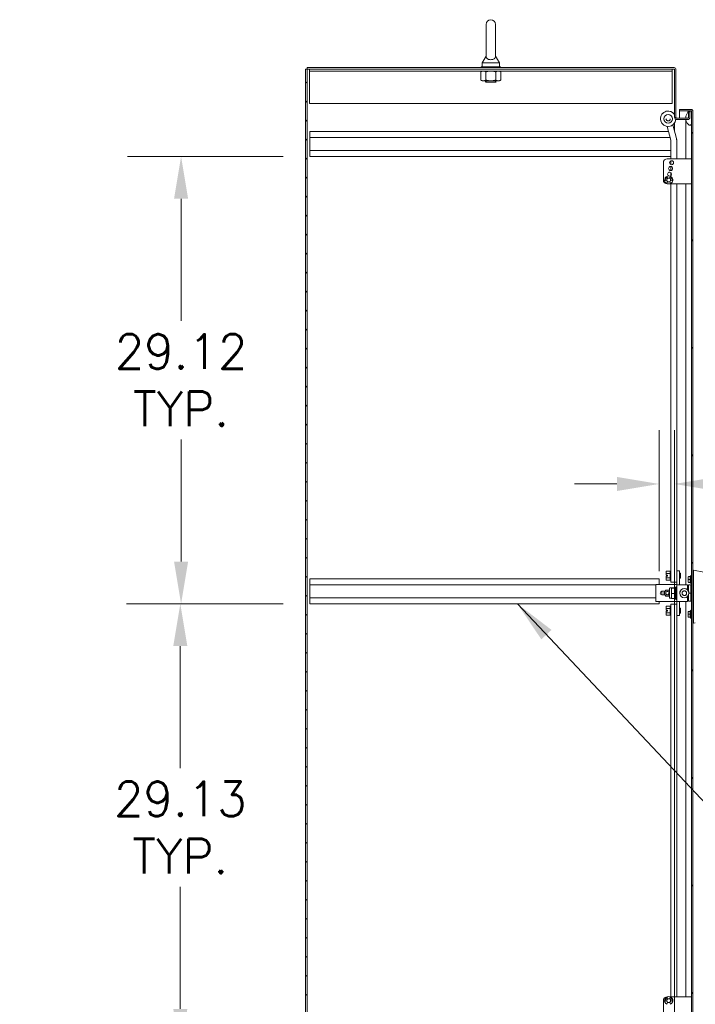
# Model space of a CAD drawing. Header units: inches. Extents: x 4 to 472, y 10 to 298.
# Tile 19 of 45: x 72 to 116, y 156 to 220. Entities that reach past the tile are written whole.
import ezdxf

# ---------------------------------------------------------------- set-up
doc = ezdxf.new("R2010")
doc.units = ezdxf.units.IN
doc.header["$LTSCALE"] = 28
doc.header["$MEASUREMENT"] = 0
for name, color, linetype, lineweight in [('Dimension (ANSI)', 7, 'Continuous', 5), ('Hatch (ANSI)', 7, 'Continuous', 5), ('Symbol (ANSI)', 7, 'Continuous', 5), ('Visible (ANSI)', 7, 'Continuous', 5)]:
    doc.layers.add(name, color=color, linetype=linetype, lineweight=lineweight)
doc.styles.add('ROMANS', font='romans.shx')
doc.dimstyles.new('Default (ANSI)', dxfattribs={"dimscale": 28, "dimtxt": 0.08, "dimasz": 0.098425, "dimexe": 0.125, "dimexo": 0.0625, "dimgap": 0.031496, "dimtad": 0, "dimtih": 1, "dimtoh": 1, "dimrnd": 1e-08, "dimzin": 0, "dimdsep": 46, "dimtxsty": 'ROMANS', "dimcen": 0.09, "dimdle": 0.393701, "dimclrd": 256, "dimclre": 256, "dimclrt": 256, "dimadec": 0, "dimazin": 0, "dimtfac": 1.25, "dimtofl": 0, "dimtmove": 0, "dimatfit": 3, "dimfxl": 0, "dimtolj": 1, "dimtzin": 0, "dimlwd": -1, "dimlwe": -1, "dimarcsym": 0})
doc.dimstyles.new('Default (ANSI)$7', dxfattribs={"dimscale": 28, "dimtxt": 0.08, "dimasz": 0.098425, "dimexe": 0.125, "dimexo": 0.0625, "dimgap": 0.031496, "dimtad": 0, "dimtih": 1, "dimtoh": 1, "dimrnd": 1e-08, "dimzin": 0, "dimdsep": 46, "dimtxsty": 'ROMANS', "dimcen": 0.09, "dimdle": 0.393701, "dimclrd": 256, "dimclre": 256, "dimclrt": 256, "dimadec": 0, "dimazin": 0, "dimtfac": 1.25, "dimtofl": 0, "dimtmove": 0, "dimatfit": 3, "dimfxl": 0, "dimtolj": 1, "dimtzin": 0, "dimlwd": -1, "dimlwe": -1, "dimarcsym": 0})

# ---------------------------------------------------------------- blocks, each defined once
blk = doc.blocks.new('*D20')
at = {"layer": 'Defpoints', "color": 0}
for p in [(82.527, 210.858), (90.922, 210.858), (90.922, 181.733)]:
    blk.add_point(p, dxfattribs=at)
at = {"layer": 'Dimension (ANSI)'}
for p, q in [((89.172, 210.858), (79.027, 210.858)), ((82.527, 208.102), (82.527, 200.164)), ((82.527, 184.489), (82.527, 192.427)), ((89.172, 181.733), (79.027, 181.733))]:
    blk.add_line(p, q, dxfattribs=at)
for points in [[(82.067, 208.102), (82.986, 208.102), (82.527, 210.858)], [(82.067, 184.489), (82.986, 184.489), (82.527, 181.733)]]:
    blk.add_solid(points, dxfattribs=at)
at = {"layer": 'Dimension (ANSI)', "insert": (82.527, 196.295), "char_height": 2.24, "attachment_point": 5, "style": 'ROMANS'}
blk.add_mtext('\\A1;29.12\\PTYP.', dxfattribs=at)
blk = doc.blocks.new('*D24')
at = {"layer": 'Defpoints', "color": 0}
for p in [(114.672, 189.537), (113.672, 182.118), (114.672, 151.768)]:
    blk.add_point(p, dxfattribs=at)
at = {"layer": 'Dimension (ANSI)'}
for p, q in [((113.672, 183.868), (113.672, 193.037)), ((114.672, 153.518), (114.672, 193.037)), ((110.916, 189.537), (108.16, 189.537)), ((117.428, 189.537), (120.184, 189.537))]:
    blk.add_line(p, q, dxfattribs=at)
for points in [[(110.916, 189.996), (110.916, 189.077), (113.672, 189.537)], [(117.428, 189.996), (117.428, 189.077), (114.672, 189.537)]]:
    blk.add_solid(points, dxfattribs=at)
at = {"layer": 'Dimension (ANSI)', "insert": (121.066, 190.657), "char_height": 2.24, "attachment_point": 1, "style": 'ROMANS'}
blk.add_mtext('\\A1;1.00', dxfattribs=at)
blk = doc.blocks.new('*D31')
at = {"layer": 'Defpoints', "color": 0}
for p in [(90.922, 181.733), (82.478, 152.608), (90.922, 152.608)]:
    blk.add_point(p, dxfattribs=at)
at = {"layer": 'Dimension (ANSI)'}
for p, q in [((89.172, 181.733), (78.978, 181.733)), ((82.478, 178.977), (82.478, 171.039)), ((82.478, 155.364), (82.478, 163.302)), ((89.172, 152.608), (78.978, 152.608))]:
    blk.add_line(p, q, dxfattribs=at)
for points in [[(82.019, 178.977), (82.938, 178.977), (82.478, 181.733)], [(82.019, 155.364), (82.938, 155.364), (82.478, 152.608)]]:
    blk.add_solid(points, dxfattribs=at)
at = {"layer": 'Dimension (ANSI)', "insert": (82.478, 167.17), "char_height": 2.24, "attachment_point": 5, "style": 'ROMANS'}
blk.add_mtext('\\A1;29.13\\PTYP.', dxfattribs=at)
blk = doc.blocks.new('*D35')
at = {"layer": 'Defpoints', "color": 0}
for p in [(90.922, 152.608), (82.478, 144.612), (90.641, 144.612)]:
    blk.add_point(p, dxfattribs=at)
at = {"layer": 'Dimension (ANSI)'}
for p, q in [((82.478, 155.364), (82.478, 158.12)), ((89.172, 152.608), (78.978, 152.608)), ((88.891, 144.612), (78.978, 144.612)), ((82.478, 141.856), (82.478, 139.1)), ((82.478, 136.916), (82.478, 139.1)), ((79.722, 136.916), (82.478, 136.916))]:
    blk.add_line(p, q, dxfattribs=at)
for points in [[(82.019, 155.364), (82.938, 155.364), (82.478, 152.608)], [(82.019, 141.856), (82.938, 141.856), (82.478, 144.612)]]:
    blk.add_solid(points, dxfattribs=at)
at = {"layer": 'Dimension (ANSI)', "insert": (72.014, 138.41), "char_height": 2.24, "attachment_point": 1, "style": 'ROMANS'}
blk.add_mtext('\\A1;8.00\\PTYP.', dxfattribs=at)

msp = doc.modelspace()

# ---------------------------------------------------------------- hatches: boundary and pattern name
at = {"layer": 'Hatch (ANSI)'}
h = msp.add_hatch(dxfattribs=at)
h.set_pattern_fill('ANSI31', color=256, scale=7, style=0)
h.paths.add_polyline_path([(90.7346, 216.5493), (90.6409, 216.5493), (90.6409, 144.6117), (90.7346, 144.6117)])
h = msp.add_hatch(dxfattribs=at)
h.set_pattern_fill('ANSI31', color=256, scale=28, angle=75, style=0)
edge = h.paths.add_edge_path()
edge.add_line((114.9927, 213.8324), (115.649, 213.8324))
edge.add_line((115.649, 213.8324), (115.705, 213.8324))
edge.add_line((115.705, 213.8324), (115.7427, 213.8324))
edge.add_ellipse((115.7427, 213.8012), major_axis=(0, 0.0312), ratio=1, start_angle=270, end_angle=360, ccw=False)
edge.add_line((115.774, 213.8012), (115.774, 213.7387))
edge.add_line((115.774, 213.7387), (115.774, 212.9887))
edge.add_line((115.774, 212.9887), (115.774, 152.2387))
edge.add_line((115.774, 152.2387), (115.774, 151.4887))
edge.add_line((115.774, 151.4887), (115.774, 151.4261))
edge.add_ellipse((115.7427, 151.4261), major_axis=(0.0312, 0), ratio=1, start_angle=270, end_angle=360, ccw=False)
edge.add_line((115.7427, 151.3948), (115.7048, 151.3948))
edge.add_line((115.7048, 151.3948), (115.6493, 151.3948))
edge.add_line((115.6493, 151.3948), (114.9927, 151.3948))
edge.add_line((114.9927, 151.3948), (114.9927, 151.3011))
edge.add_line((114.9927, 151.3011), (115.7427, 151.3011))
edge.add_ellipse((115.7427, 151.4261), major_axis=(0, -0.125), ratio=1, start_angle=0, end_angle=90)
edge.add_line((115.8677, 151.4261), (115.8677, 213.8012))
edge.add_ellipse((115.7427, 213.8012), major_axis=(0.1249, 0), ratio=1, start_angle=0, end_angle=90)
edge.add_line((115.7427, 213.9261), (114.9927, 213.9261))
edge.add_line((114.9927, 213.9261), (114.9927, 213.8324))
h = msp.add_hatch(dxfattribs=at)
h.set_pattern_fill('ANSI31', color=256, scale=28, angle=-15, style=0)
edge = h.paths.add_edge_path()
edge.add_spline(control_points=[(115.649, 152.3324), (115.6294, 152.326), (115.6105, 152.3143), (115.5731, 152.2856), (115.5534, 152.2659), (115.4986, 152.2016), (115.4618, 152.1426), (115.4186, 152.0276), (115.4019, 151.9665), (115.3993, 151.893)], knot_values=[-2.2571609, -2.2571609, -2.2571609, -2.2571609, -1.9421555, -1.9421555, -1.5382838, -1.5382838, -0.6602481, -0.6602481, -0.0760582, -0.0760582, -0.0760582, -0.0760582], degree=3, periodic=0)
edge.add_line((115.3993, 151.893), (115.6722, 151.893))
edge.add_line((115.6722, 151.893), (115.6722, 151.7993))
edge.add_line((115.6722, 151.7993), (115.4038, 151.7993))
edge.add_spline(control_points=[(115.4038, 151.7993), (115.4099, 151.7525), (115.4218, 151.7067), (115.4627, 151.5982), (115.4954, 151.5419), (115.5525, 151.4664), (115.5789, 151.4386), (115.6184, 151.4093), (115.6334, 151.4003), (115.649, 151.3949)], knot_values=[-0.9430852, -0.9430852, -0.9430852, -0.9430852, -0.7120009, -0.7120009, -0.3751501, -0.3751501, -0.1257788, -0.1257788, 0, 0, 0, 0], degree=3, periodic=0)
edge.add_spline(control_points=[(115.649, 151.3949), (115.6491, 151.3949), (115.6492, 151.3948), (115.6493, 151.3948)], knot_values=[-0.4962532, -0.4962532, -0.4962532, -0.4962532, -0.4953667, -0.4953667, -0.4953667, -0.4953667], degree=3, periodic=0)
edge.add_spline(control_points=[(115.6493, 151.3948), (115.6556, 151.3926), (115.6622, 151.391), (115.6751, 151.3894), (115.6814, 151.3894), (115.6936, 151.391), (115.6993, 151.3925), (115.7048, 151.3948)], knot_values=[-0.4953667, -0.4953667, -0.4953667, -0.4953667, -0.4372195, -0.4372195, -0.3825643, -0.3825643, -0.3303998, -0.3303998, -0.3303998, -0.3303998], degree=3, periodic=0)
edge.add_spline(control_points=[(115.7048, 151.3948), (115.7077, 151.396), (115.7106, 151.3975), (115.724, 151.4053), (115.733, 151.414), (115.7545, 151.4414), (115.7654, 151.4644), (115.774, 151.4887)], knot_values=[-0.3303998, -0.3303998, -0.3303998, -0.3303998, -0.3022453, -0.3022453, -0.195919, -0.195919, 0, 0, 0, 0], degree=3, periodic=0)
edge.add_line((115.774, 151.4887), (115.774, 152.2387))
edge.add_spline(control_points=[(115.774, 152.2387), (115.769, 152.2532), (115.7629, 152.268), (115.7495, 152.2926), (115.7423, 152.3035), (115.7268, 152.3197), (115.719, 152.3259), (115.7018, 152.3344), (115.693, 152.3368), (115.6719, 152.3381), (115.6602, 152.3361), (115.649, 152.3324)], knot_values=[-0.4494753, -0.4494753, -0.4494753, -0.4494753, -0.3321231, -0.3321231, -0.2359747, -0.2359747, -0.1608287, -0.1608287, -0.089664, -0.089664, 0, 0, 0, 0], degree=3, periodic=0)
edge = h.paths.add_edge_path()
edge.add_spline(control_points=[(115.399, 213.3637), (115.399, 213.363), (115.399, 213.3623), (115.3989, 213.3617)], knot_values=[-1.0427391, -1.0427391, -1.0427391, -1.0427391, -1.0395861, -1.0395861, -1.0395861, -1.0395861], degree=3, periodic=0)
edge.add_line((115.3989, 213.3617), (115.5472, 213.3617))
edge.add_ellipse((115.5472, 213.3929), major_axis=(0.0312, 0), ratio=1, start_angle=270, end_angle=360)
edge.add_line((115.5785, 213.3929), (115.5785, 213.768))
edge.add_line((115.5785, 213.768), (115.6722, 213.768))
edge.add_line((115.6722, 213.768), (115.6722, 213.3929))
edge.add_ellipse((115.5472, 213.3929), major_axis=(0, -0.1249), ratio=1, start_angle=0, end_angle=90, ccw=False)
edge.add_line((115.5472, 213.268), (115.4057, 213.268))
edge.add_spline(control_points=[(115.4057, 213.268), (115.4111, 213.2335), (115.4197, 213.1996), (115.4535, 213.1029), (115.485, 213.0476), (115.5448, 212.969), (115.5737, 212.94), (115.6159, 212.9098), (115.6322, 212.9004), (115.649, 212.8949)], knot_values=[-0.8885294, -0.8885294, -0.8885294, -0.8885294, -0.7197579, -0.7197579, -0.3955238, -0.3955238, -0.1347707, -0.1347707, 0, 0, 0, 0], degree=3, periodic=0)
edge.add_spline(control_points=[(115.649, 212.8949), (115.6557, 212.8927), (115.6627, 212.8911), (115.6762, 212.8896), (115.6827, 212.8896), (115.6984, 212.8918), (115.707, 212.8949), (115.7255, 212.906), (115.7343, 212.9146), (115.7532, 212.9392), (115.7641, 212.9599), (115.774, 212.9887)], knot_values=[-0.6647416, -0.6647416, -0.6647416, -0.6647416, -0.5774144, -0.5774144, -0.4971613, -0.4971613, -0.3816552, -0.3816552, -0.2317188, -0.2317188, 0, 0, 0, 0], degree=3, periodic=0)
edge.add_line((115.774, 212.9887), (115.774, 213.7387))
edge.add_spline(control_points=[(115.774, 213.7387), (115.7687, 213.7535), (115.7624, 213.7685), (115.7484, 213.7935), (115.7409, 213.8044), (115.725, 213.8206), (115.7172, 213.8267), (115.7072, 213.8315), (115.7061, 213.8319), (115.705, 213.8324)], knot_values=[-0.4489058, -0.4489058, -0.4489058, -0.4489058, -0.3290151, -0.3290151, -0.2310988, -0.2310988, -0.1559399, -0.1559399, -0.1468565, -0.1468565, -0.1468565, -0.1468565], degree=3, periodic=0)
edge.add_spline(control_points=[(115.705, 213.8324), (115.6977, 213.8355), (115.6901, 213.8372), (115.6708, 213.8382), (115.6596, 213.8361), (115.649, 213.8324)], knot_values=[-0.1468565, -0.1468565, -0.1468565, -0.1468565, -0.085923, -0.085923, 0, 0, 0, 0], degree=3, periodic=0)
edge.add_spline(control_points=[(115.649, 213.8324), (115.63, 213.8258), (115.6119, 213.814), (115.5763, 213.7851), (115.5575, 213.7652), (115.5051, 213.7012), (115.4686, 213.6418), (115.4225, 213.5244), (115.4005, 213.4524), (115.399, 213.3637)], knot_values=[-2.3914218, -2.3914218, -2.3914218, -2.3914218, -2.0558457, -2.0558457, -1.6231424, -1.6231424, -0.6762108, -0.6762108, 0, 0, 0, 0], degree=3, periodic=0)

# ---------------------------------------------------------------- linework, layer by layer
at = {"layer": 'Visible (ANSI)'}
for p, q in [((102.3934, 219.4555), (102.3934, 217.3955)), ((103.0134, 217.3955), (103.0134, 219.4555)), ((102.3934, 217.3955), (102.1434, 216.9555)), ((103.0134, 217.3955), (103.2634, 216.9555)), ((103.3284, 216.7055), (102.0784, 216.7055)), ((102.0784, 216.7055), (102.0784, 216.643)), ((102.1434, 216.9555), (103.2634, 216.9555)), ((102.1434, 216.9555), (102.1434, 216.7055)), ((103.2634, 216.9555), (103.2634, 216.7055)), ((103.3284, 216.7055), (103.3284, 216.643)), ((90.7346, 216.5493), (90.6409, 216.5493)), ((90.6409, 216.5493), (90.6409, 144.6117)), ((114.6409, 216.643), (90.7346, 216.643)), ((90.7346, 216.5493), (90.7346, 216.643)), ((90.7346, 144.6117), (90.7346, 216.5493)), ((114.6409, 216.5493), (90.7346, 216.5493)), ((90.8909, 216.4243), (90.8909, 216.5493)), ((90.8909, 216.4243), (114.5159, 216.4243)), ((90.8909, 216.4243), (90.8909, 216.4087)), ((90.8909, 216.4087), (90.8909, 214.2993)), ((102.1409, 216.4243), (102.0539, 216.374)), ((102.0539, 216.374), (102.0539, 215.8335)), ((102.3786, 216.374), (102.3786, 215.8335)), ((103.0281, 216.374), (103.0281, 215.8335)), ((103.2659, 216.4243), (103.3529, 216.374)), ((103.3529, 216.374), (103.3529, 215.8335)), ((114.5159, 216.4243), (114.5159, 216.5493)), ((114.5159, 216.4243), (114.5159, 216.4087)), ((114.5159, 214.2993), (114.5159, 216.4087)), ((114.6722, 213.3929), (114.6722, 216.518)), ((114.7659, 213.3929), (114.7659, 216.518)), ((102.1409, 215.7833), (102.0539, 215.8335)), ((102.1409, 215.7833), (102.2162, 215.7833)), ((102.2162, 215.7833), (102.7034, 215.7833)), ((102.3284, 215.7833), (102.3284, 215.7792)), ((103.0784, 215.7792), (102.3284, 215.7792)), ((102.3884, 215.748), (102.3284, 215.7792)), ((102.3884, 215.723), (102.3548, 215.7055)), ((103.052, 215.7055), (102.3548, 215.7055)), ((102.7034, 215.7833), (103.1905, 215.7833)), ((103.0184, 215.748), (103.0784, 215.7792)), ((103.0184, 215.723), (103.052, 215.7055)), ((103.0784, 215.7833), (103.0784, 215.7792)), ((103.1905, 215.7833), (103.2659, 215.7833)), ((103.2659, 215.7833), (103.3529, 215.8335)), ((90.8909, 214.2993), (114.5159, 214.2993)), ((115.7427, 213.9261), (114.9927, 213.9261)), ((114.9927, 213.9261), (114.9927, 213.8324)), ((114.9927, 213.8324), (115.7427, 213.8324)), ((115.6251, 213.8214), (114.9927, 213.8214)), ((114.9927, 213.8214), (114.9927, 213.3617)), ((115.5785, 213.768), (115.5785, 213.3929)), ((115.5785, 213.768), (115.6722, 213.768)), ((115.6722, 213.3929), (115.6722, 213.768)), ((115.7427, 213.8214), (115.7234, 213.8214)), ((115.774, 213.8012), (115.774, 151.4261)), ((115.774, 212.9887), (115.774, 213.7387)), ((115.8677, 151.4261), (115.8677, 213.8012)), ((113.7555, 213.3159), (113.7555, 213.3162)), ((113.9742, 213.3158), (113.9742, 213.3158)), ((114.1148, 213.3157), (114.1148, 213.3156)), ((114.3961, 213.3157), (114.3961, 213.3156)), ((114.5367, 213.3158), (114.5367, 213.3158)), ((114.5576, 212.9176), (114.7983, 212.0194)), ((114.6722, 213.3929), (114.7659, 213.3929)), ((114.6722, 212.4901), (114.6722, 213.0396)), ((114.7971, 213.268), (114.7532, 213.268)), ((114.7971, 213.3617), (115.5472, 213.3617)), ((115.5472, 213.268), (114.7971, 213.268)), ((115.3989, 212.8637), (115.3989, 213.268)), ((115.3989, 210.7074), (115.3989, 212.8637)), ((90.9222, 212.483), (114.2836, 212.483)), ((90.9222, 212.098), (90.9222, 212.483)), ((114.1933, 212.8198), (114.4341, 211.9212)), ((90.9222, 212.098), (90.9222, 211.243)), ((90.9222, 212.098), (114.3868, 212.098)), ((114.4375, 211.8953), (114.4375, 210.7074)), ((114.8145, 211.8953), (114.8145, 211.896)), ((114.8145, 210.7074), (114.8145, 211.8953)), ((90.9222, 211.243), (114.4375, 211.243)), ((90.9222, 210.858), (90.9222, 211.243)), ((90.9222, 210.858), (114.4375, 210.858)), ((113.944, 209.3274), (113.944, 210.4574)), ((114.194, 210.7074), (115.649, 210.7074)), ((114.4375, 210.5767), (114.4375, 210.3281)), ((115.774, 210.7074), (115.649, 210.7074)), ((114.4375, 210.2067), (114.4375, 209.9481)), ((114.4375, 209.8033), (114.4375, 209.6015)), ((114.1668, 209.3232), (114.0933, 209.2964)), ((114.1715, 209.0895), (114.2099, 209.233)), ((115.649, 209.0774), (114.194, 209.0774)), ((114.2131, 209.4987), (114.235, 209.4386)), ((114.348, 209.4386), (114.3698, 209.4987)), ((114.373, 209.233), (114.4115, 209.0895)), ((114.4897, 209.2964), (114.4162, 209.3232)), ((114.4375, 209.0774), (114.4375, 183.1453)), ((114.8145, 183.8853), (114.8145, 209.0774)), ((115.3989, 182.9786), (115.3989, 209.0774)), ((115.649, 209.0774), (115.774, 209.0774)), ((90.9222, 182.973), (90.9222, 183.358)), ((113.6722, 183.358), (90.9222, 183.358)), ((113.6722, 183.358), (113.6722, 182.9817)), ((114.127, 183.8517), (114.1313, 183.8591)), ((114.127, 183.8517), (114.127, 183.8513)), ((114.127, 183.8513), (114.127, 183.7227)), ((114.127, 183.7227), (114.127, 183.6987)), ((114.127, 183.6987), (114.127, 183.6016)), ((114.127, 183.6016), (114.2208, 183.6016)), ((114.127, 183.5397), (114.127, 183.5397)), ((114.127, 183.5397), (114.2208, 183.5397)), ((114.127, 183.5391), (114.127, 183.5397)), ((114.172, 183.5397), (114.127, 183.5397)), ((114.127, 183.5391), (114.127, 183.4421)), ((114.127, 183.5391), (114.127, 183.5391)), ((114.2208, 183.5391), (114.127, 183.5391)), ((114.127, 183.5391), (114.172, 183.5391)), ((114.127, 183.4421), (114.127, 183.418)), ((114.127, 183.418), (114.127, 183.29)), ((114.377, 183.8593), (114.1315, 183.8593)), ((114.377, 183.7147), (114.1315, 183.7147)), ((114.377, 183.426), (114.1315, 183.426)), ((114.172, 183.5391), (114.172, 183.5397)), ((114.2208, 183.6016), (114.2208, 183.5391)), ((114.377, 183.8593), (114.377, 183.7147)), ((114.377, 183.7147), (114.377, 183.426)), ((114.377, 183.426), (114.377, 183.282)), ((114.3808, 183.7582), (114.4375, 183.7582)), ((114.3808, 183.3832), (114.4375, 183.3832)), ((114.8145, 183.886), (114.9976, 183.886)), ((114.8145, 183.8853), (114.8145, 182.9788)), ((114.8145, 183.8853), (114.8145, 183.8853)), ((114.8145, 183.8853), (114.9976, 183.8853)), ((114.9976, 183.8853), (114.9976, 183.886)), ((114.9976, 183.8853), (114.9976, 182.9788)), ((115.0489, 183.7269), (114.9976, 183.7269)), ((115.0489, 183.4144), (114.9976, 183.4144)), ((115.0489, 183.4144), (115.0489, 183.7269)), ((115.0645, 183.7113), (115.0489, 183.7269)), ((115.0645, 183.43), (115.0489, 183.4144)), ((115.0645, 183.7113), (115.0645, 183.43)), ((115.5665, 183.4134), (115.5665, 183.4854)), ((115.5665, 183.3167), (115.5665, 183.3888)), ((115.5862, 183.5051), (115.6964, 183.5051)), ((115.6964, 183.5343), (115.6964, 183.5051)), ((115.7043, 183.5343), (115.6964, 183.5343)), ((115.6964, 183.5051), (115.6964, 183.3167)), ((115.7043, 183.5343), (115.7437, 183.5825)), ((115.7043, 183.0992), (115.7043, 183.5343)), ((115.7437, 183.5825), (115.7437, 183.051)), ((115.7712, 183.5825), (115.7437, 183.5825)), ((115.8677, 183.9191), (115.9121, 183.9191)), ((115.9123, 183.9191), (115.9121, 183.9191)), ((116.5798, 183.8014), (115.9123, 183.9191)), ((113.4606, 182.973), (90.9222, 182.973)), ((90.9222, 182.973), (90.9222, 182.118)), ((113.4606, 182.9817), (114.7949, 182.9817)), ((113.4606, 182.9815), (113.4606, 182.9817)), ((113.4606, 182.9815), (114.7949, 182.9815)), ((113.4606, 181.8791), (113.4606, 182.9815)), ((114.127, 183.29), (114.127, 183.2897)), ((114.127, 183.2897), (114.1313, 183.2822)), ((114.377, 183.282), (114.1315, 183.282)), ((114.3421, 182.7331), (114.3421, 182.1287)), ((114.4799, 182.7655), (114.3746, 182.7655)), ((114.4799, 182.7644), (114.4799, 182.7806)), ((114.7358, 182.7806), (114.4799, 182.7806)), ((114.4799, 182.7482), (114.4799, 182.7644)), ((114.4799, 182.5734), (114.4799, 182.7482)), ((114.7358, 182.7482), (114.4799, 182.7482)), ((114.7645, 183.1453), (114.4875, 183.1453)), ((114.6722, 182.9817), (114.6722, 183.1453)), ((114.7358, 182.8128), (114.7673, 182.8443)), ((114.7358, 182.8128), (114.7358, 182.749)), ((114.7358, 182.7482), (114.7358, 182.749)), ((114.7358, 182.7398), (114.7358, 182.7482)), ((114.7358, 182.7398), (114.7358, 182.4069)), ((114.7673, 182.8443), (114.7673, 182.0175)), ((114.8145, 182.8443), (114.7673, 182.8443)), ((114.8145, 182.9786), (114.8145, 182.9788)), ((114.8145, 182.9788), (114.9976, 182.9788)), ((114.8145, 181.8763), (114.8145, 182.9786)), ((114.9976, 182.9786), (114.9976, 182.9788)), ((115.509, 182.9786), (115.0173, 182.9786)), ((115.509, 182.9784), (115.0173, 182.9784)), ((115.509, 182.9784), (115.509, 182.9786)), ((115.509, 182.6473), (115.509, 182.9784)), ((115.5852, 182.8246), (115.509, 182.8246)), ((115.5665, 183.2447), (115.5665, 183.3167)), ((115.5862, 183.3167), (115.5665, 183.3167)), ((115.5665, 183.148), (115.5665, 183.2201)), ((115.5852, 182.9624), (115.5852, 182.5396)), ((115.5852, 182.9624), (115.7427, 182.9624)), ((115.5862, 183.3167), (115.6964, 183.3167)), ((115.5862, 183.1284), (115.6964, 183.1284)), ((115.6964, 183.3167), (115.6964, 183.1284)), ((115.6964, 183.1284), (115.6964, 183.0992)), ((115.7043, 183.0992), (115.6964, 183.0992)), ((115.7043, 183.0992), (115.7437, 183.051)), ((115.7427, 182.9624), (115.7427, 182.4309)), ((115.774, 182.8246), (115.7427, 182.8246)), ((115.7712, 183.051), (115.7437, 183.051)), ((115.9123, 183.2212), (115.9123, 182.1571)), ((113.4606, 182.118), (90.9222, 182.118)), ((90.9222, 181.733), (90.9222, 182.118)), ((113.8362, 182.4306), (113.8362, 182.4321)), ((114.0532, 182.5504), (113.8543, 182.5504)), ((113.8543, 182.3105), (114.0529, 182.3105)), ((113.8543, 182.3102), (114.053, 182.3102)), ((114.097, 182.6264), (113.9838, 182.4303)), ((113.9838, 182.4303), (113.9838, 182.4301)), ((113.9838, 182.4301), (114.097, 182.2341)), ((114.0921, 182.4301), (114.0921, 182.43)), ((114.3234, 182.6264), (114.097, 182.6264)), ((114.097, 182.6264), (114.097, 182.6262)), ((114.097, 182.2341), (114.3234, 182.2341)), ((114.3421, 182.594), (114.3234, 182.6264)), ((114.3234, 182.6264), (114.3234, 182.6262)), ((114.3234, 182.2341), (114.3421, 182.2664)), ((114.3283, 182.4301), (114.3283, 182.43)), ((114.4799, 182.0963), (114.3746, 182.0963)), ((114.4799, 182.3985), (114.4799, 182.5734)), ((114.4799, 182.2399), (114.4799, 182.3985)), ((114.7358, 182.3985), (114.4799, 182.3985)), ((114.4799, 182.0813), (114.4799, 182.2399)), ((114.7358, 182.0813), (114.4799, 182.0813)), ((114.7358, 182.3985), (114.7358, 182.4069)), ((114.7358, 182.391), (114.7358, 182.3985)), ((114.7358, 182.391), (114.7358, 182.0888)), ((114.7358, 182.0813), (114.7358, 182.0888)), ((114.7358, 182.0813), (114.7358, 182.049)), ((115.0169, 182.4272), (115.0169, 182.427)), ((115.509, 181.876), (115.509, 182.2069)), ((115.5852, 182.6113), (115.543, 182.6113)), ((115.5852, 182.2505), (115.5489, 182.2505)), ((115.5852, 182.3146), (115.5852, 181.8994)), ((115.6074, 182.4309), (115.7427, 182.4309)), ((115.6074, 182.4272), (115.6074, 182.427)), ((115.774, 182.6113), (115.7427, 182.6113)), ((115.7427, 182.4309), (115.7427, 181.8994)), ((115.774, 182.2505), (115.7427, 182.2505)), ((113.6722, 181.733), (90.9222, 181.733)), ((113.4606, 181.8791), (114.7949, 181.8791)), ((113.6722, 181.8791), (113.6722, 181.733)), ((114.127, 181.5682), (114.1313, 181.5757)), ((114.127, 181.5682), (114.127, 181.5678)), ((114.127, 181.5678), (114.127, 181.4393)), ((114.127, 181.4393), (114.127, 181.4152)), ((114.377, 181.5759), (114.1315, 181.5759)), ((114.377, 181.4312), (114.1315, 181.4312)), ((114.377, 181.5759), (114.377, 181.4312)), ((114.377, 181.4312), (114.377, 181.1426)), ((114.3808, 181.4747), (114.4375, 181.4747)), ((114.4375, 181.7125), (114.4375, 181.7119)), ((114.4375, 181.7119), (114.4375, 156.1498)), ((114.7645, 181.7126), (114.4875, 181.7126)), ((114.4875, 181.7125), (114.7645, 181.7125)), ((114.4875, 181.7119), (114.4875, 181.7125)), ((114.7645, 181.7119), (114.4875, 181.7119)), ((114.7645, 181.7118), (114.4875, 181.7118)), ((114.6722, 181.7126), (114.6722, 181.8791)), ((114.7358, 182.049), (114.7673, 182.0175)), ((114.7645, 181.7125), (114.7645, 181.7119)), ((114.8145, 182.0175), (114.7673, 182.0175)), ((114.8145, 181.8763), (114.8145, 180.9719)), ((114.9976, 181.876), (114.9976, 180.9719)), ((115.0489, 181.4435), (114.9976, 181.4435)), ((115.509, 181.876), (115.0173, 181.876)), ((115.0489, 181.131), (115.0489, 181.4435)), ((115.0645, 181.4278), (115.0489, 181.4435)), ((115.0645, 181.4278), (115.0645, 181.1466)), ((115.3989, 156.1498), (115.3989, 181.876)), ((115.5852, 182.0372), (115.509, 182.0372)), ((115.5852, 181.8994), (115.7427, 181.8994)), ((115.774, 182.0372), (115.7427, 182.0372)), ((115.9123, 181.9266), (115.9123, 180.5222)), ((114.127, 181.4152), (114.127, 181.3181)), ((114.127, 181.3181), (114.2208, 181.3181)), ((114.127, 181.2562), (114.127, 181.2563)), ((114.127, 181.2563), (114.2208, 181.2563)), ((114.127, 181.2557), (114.127, 181.2562)), ((114.172, 181.2562), (114.127, 181.2562)), ((114.127, 181.2556), (114.127, 181.2557)), ((114.127, 181.2557), (114.172, 181.2557)), ((114.127, 181.2556), (114.127, 181.1586)), ((114.2208, 181.2556), (114.127, 181.2556)), ((114.127, 181.1586), (114.127, 181.1345)), ((114.127, 181.1345), (114.127, 181.0065)), ((114.127, 181.0065), (114.127, 181.0062)), ((114.127, 181.0062), (114.1313, 180.9987)), ((114.377, 181.1426), (114.1315, 181.1426)), ((114.377, 180.9985), (114.1315, 180.9985)), ((114.172, 181.2557), (114.172, 181.2562)), ((114.2208, 181.3181), (114.2208, 181.2556)), ((114.377, 181.1426), (114.377, 180.9985)), ((114.3808, 181.0997), (114.4375, 181.0997)), ((114.8145, 180.9719), (114.9976, 180.9719)), ((114.8145, 156.1498), (114.8145, 180.9719)), ((115.0489, 181.131), (114.9976, 181.131)), ((115.0645, 181.1466), (115.0489, 181.131)), ((115.5665, 181.1496), (115.5665, 181.2216)), ((115.5665, 181.053), (115.5665, 181.125)), ((115.5665, 180.9809), (115.5665, 181.053)), ((115.5862, 181.053), (115.5665, 181.053)), ((115.5665, 180.8843), (115.5665, 180.9563)), ((115.5862, 181.2413), (115.6964, 181.2413)), ((115.5862, 181.053), (115.6964, 181.053)), ((115.5862, 180.8646), (115.6964, 180.8646)), ((115.6964, 181.2705), (115.6964, 181.2413)), ((115.7043, 181.2705), (115.6964, 181.2705)), ((115.6964, 181.2413), (115.6964, 181.053)), ((115.6964, 181.053), (115.6964, 180.8646)), ((115.6964, 180.8646), (115.6964, 180.8354)), ((115.7043, 180.8354), (115.6964, 180.8354)), ((115.7043, 181.2705), (115.7437, 181.3187)), ((115.7043, 180.8354), (115.7043, 181.2705)), ((115.7043, 180.8354), (115.7437, 180.7872)), ((115.7437, 181.3187), (115.7437, 180.7872)), ((115.7712, 181.3187), (115.7437, 181.3187)), ((115.7712, 180.7872), (115.7437, 180.7872)), ((115.8677, 180.4703), (115.9113, 180.4703)), ((115.9113, 180.4703), (115.9123, 180.4703)), ((116.0255, 180.4902), (115.9123, 180.4703)), ((113.944, 154.7698), (113.944, 155.8998)), ((114.1668, 155.8956), (114.0933, 155.8688)), ((114.1715, 155.6619), (114.2099, 155.8054)), ((114.194, 156.1498), (114.1992, 156.1498)), ((114.2131, 156.0711), (114.235, 156.011)), ((114.348, 156.011), (114.3698, 156.0711)), ((114.373, 155.8054), (114.4115, 155.6619)), ((114.3838, 156.1498), (115.649, 156.1498)), ((114.4897, 155.8688), (114.4162, 155.8956)), ((115.774, 156.1498), (115.649, 156.1498))]:
    msp.add_line(p, q, dxfattribs=at)
for centre, radius in [((114.2555, 213.3158), 0.2812), ((114.479, 210.4524), 0.131), ((114.4165, 210.0774), 0.131), ((114.2915, 209.3274), 0.1247), ((114.2102, 182.43), 0.1181), ((114.2102, 182.43), 0.1063), ((114.2915, 155.8998), 0.1247)]:
    msp.add_circle(centre, radius, dxfattribs=at)
for centre, radius, start, end in [((102.7034, 219.4555), 0.31, 0, 180), ((114.6409, 216.518), 0.1249, 0, 90), ((114.6409, 216.518), 0.0312, 0, 90), ((102.3819, 215.7355), 0.0141, 297.5, 62.5), ((103.0249, 215.7355), 0.0141, 117.5, 242.5), ((115.7427, 213.8012), 0.1249, 0, 90), ((115.7427, 213.8012), 0.0312, 0, 90), ((114.7971, 213.3929), 0.1249, 180, 270), ((114.7971, 213.3929), 0.0312, 180, 270), ((115.5472, 213.3929), 0.1249, 270, 0), ((115.5472, 213.3929), 0.0312, 270, 0), ((114.194, 210.4574), 0.25, 90, 180), ((114.354, 209.7024), 0.131, 284.991734, 236.083621), ((114.194, 209.3274), 0.25, 180, 270), ((114.2915, 209.3274), 0.2665, 296.761741, 243.238259), ((114.0847, 209.3199), 0.025, 172.862802, 290), ((114.3238, 209.2899), 0.266, 123.832008, 172.862802), ((114.2915, 209.3274), 0.131, 116.586656, 182.83712), ((114.1897, 209.4901), 0.025, 20, 123.832008), ((114.2915, 209.3274), 0.131, 230.500395, 309.499605), ((114.2915, 209.3274), 0.131, 357.16288, 63.413344), ((114.3933, 209.4901), 0.025, 56.167992, 160), ((114.2591, 209.2899), 0.266, 7.137198, 56.167992), ((114.4983, 209.3199), 0.025, 250, 7.137198), ((114.3808, 183.7619), 0.00375, 180, 270), ((114.3808, 183.3794), 0.00375, 90, 180), ((115.5862, 183.4854), 0.0197, 90, 180), ((115.7712, 183.5707), 0.0118, 76.502673, 90), ((114.3746, 182.7331), 0.0325, 90, 180.000001), ((115.5862, 183.148), 0.0197, 180, 270), ((115.7712, 183.0628), 0.0118, 270, 283.497327), ((115.7833, 183.2212), 0.129, 0.01037, 3.510153), ((113.8543, 182.4303), 0.1201, 90, 270), ((113.8543, 182.4305), 0.1201, 180.055623, 270), ((114.2102, 182.4301), 0.1929, 107.248103, 132.751958), ((114.3746, 182.1287), 0.0325, 179.999999, 270), ((114.3808, 181.4785), 0.00375, 180, 270), ((114.3808, 181.096), 0.00375, 90, 180), ((115.5862, 181.2216), 0.0197, 90, 180), ((115.5862, 180.8843), 0.0197, 180, 270), ((115.7712, 181.3069), 0.0118, 76.502673, 90), ((115.7712, 180.799), 0.0118, 270, 283.497327), ((114.194, 155.8998), 0.25, 90, 180), ((114.2915, 155.8998), 0.2665, 296.761741, 243.238259), ((114.0847, 155.8923), 0.025, 172.862802, 290), ((114.3238, 155.8623), 0.266, 123.832008, 172.862802), ((114.2915, 155.8998), 0.131, 116.586656, 182.83712), ((114.1897, 156.0625), 0.025, 20, 123.832008), ((114.2915, 155.8998), 0.131, 230.500395, 309.499605), ((114.2915, 155.8998), 0.131, 357.16288, 63.413344), ((114.3933, 156.0625), 0.025, 56.167992, 160), ((114.2591, 155.8623), 0.266, 7.137198, 56.167992), ((114.4983, 155.8923), 0.025, 250, 7.137198)]:
    msp.add_arc(centre, radius, start, end, dxfattribs=at)
for centre, major_axis, ratio, start_param, end_param in [((114.2555, 213.3159), (0.4167, 0.2763), 0.9999997, 0, 5.617208), ((114.2555, 213.3162), (0.4167, 0.2763), 0.9999997, 0, 2.5561122), ((114.2555, 213.3158), (-0.2813, 0), 0.9999992, 3.1415927, 6.2831853), ((115.5783, 183.3888), (-0.0118, 0), 0.4254548, 6.2831837, 6.2832613), ((114.4875, 183.1453), (-0.05, 0), 0.0012735, 0, 1.5707963), ((114.7645, 183.1453), (0.05, 0), 0.0012735, 4.712389, 6.2831853), ((114.7949, 182.9815), (0.2028, 0), 0.0012735, 1.4735558, 1.5707963), ((114.7949, 182.9815), (0.0197, 0), 0.0012735, 0, 1.5707963), ((115.0173, 182.9786), (-0.2028, 0), 0.0012735, 0, 1.5707963), ((115.0173, 182.9786), (-0.0197, 0), 0.0012735, 0, 1.5707963), ((115.3122, 182.4272), (0.2953, 0), 0.9999992, 0, 3.1415927), ((114.2102, 182.4306), (-0.3542, -0.1201), 0.9999994, 5.6301619, 6.2831853), ((114.2102, 182.4321), (-0.374, 0), 0.9999992, 5.9613865, 6.2831853), ((113.9975, 182.4301), (-0.0136, 0), 0.0011029, 0.0006368, 1.5707963), ((114.2102, 182.4301), (-0.1929, 0), 0.9999992, 6.0606225, 6.2831853), ((114.1038, 182.6143), (-0.0068, 0.0118), 0.0005515, 0.0009551, 1.5717515), ((114.1038, 182.2459), (-0.0068, -0.0118), 0.0005515, 0.0003184, 1.5698412), ((114.2102, 182.4301), (0.1842, -0.0572), 0.9999993, 1.1256701, 1.5707963), ((114.3166, 182.6143), (0.0068, 0.0118), 0.0005515, 4.7114338, 6.2822302), ((114.3166, 182.2459), (0.0068, -0.0118), 0.0005515, 4.7133441, 6.2835037), ((114.4875, 181.7125), (-0.05, 0), 0.0012735, 4.712389, 6.2831853), ((114.4875, 181.7119), (-0.05, 0), 0.0012735, 0, 1.5707963), ((114.7645, 181.7125), (0.05, 0), 0.0012735, 0, 1.5707963), ((114.7645, 181.7119), (0.05, 0), 0.0012735, 4.712389, 6.2831853), ((114.7949, 181.8791), (0.0197, 0), 0.0012735, 0, 1.5707963), ((115.0173, 181.8763), (-0.2028, 0), 0.0012735, 0, 1.5707963), ((115.5783, 181.125), (-0.0118, 0), 0.4254548, 6.2831842, 6.2832619), ((115.4589, 180.4703), (0.4534, 0.0534), 0.1629425, 6.1951839, 6.264012)]:
    msp.add_ellipse(centre, major_axis=major_axis, ratio=ratio, start_param=start_param, end_param=end_param, dxfattribs=at)
msp.add_ellipse((115.3122, 182.427), major_axis=(-0.2953, 0), ratio=0.9999992, dxfattribs=at)
for points, knots in [([(103.0134, 217.3955), (103.0134, 217.3955), (103.0134, 217.3939), (103.0132, 217.3842), (103.0125, 217.3715), (103.0056, 217.3325), (102.9938, 217.2954), (102.9411, 217.2361), (102.9145, 217.2165), (102.8572, 217.1875), (102.8263, 217.1768), (102.7614, 217.1635), (102.7291, 217.1605), (102.665, 217.1615), (102.6344, 217.1652), (102.5752, 217.1787), (102.5477, 217.1886), (102.4952, 217.2149), (102.4719, 217.2319), (102.4302, 217.2737), (102.4149, 217.2995), (102.3947, 217.3544), (102.3936, 217.3813), (102.3934, 217.394), (102.3934, 217.3955), (102.3934, 217.3955)], [0.9142381, 0.9142381, 0.9142381, 0.9142381, 0.9520549, 0.9520549, 1.0311037, 1.0311037, 1.1787345, 1.1787345, 1.276263, 1.276263, 1.362415, 1.362415, 1.4398265, 1.4398265, 1.5142017, 1.5142017, 1.5926848, 1.5926848, 1.6852455, 1.6852455, 1.8026878, 1.8026878, 1.9462224, 1.9462224, 1.9858069, 1.9858069, 1.9858069, 1.9858069]), ([(115.649, 213.8324), (115.63, 213.8258), (115.6119, 213.814), (115.5763, 213.7851), (115.5575, 213.7652), (115.5051, 213.7012), (115.4686, 213.6418), (115.4225, 213.5244), (115.4005, 213.4524), (115.399, 213.3637)], [-2.3914218, -2.3914218, -2.3914218, -2.3914218, -2.0558457, -2.0558457, -1.6231424, -1.6231424, -0.6762108, -0.6762108, 0, 0, 0, 0]), ([(115.774, 213.7387), (115.7687, 213.7535), (115.7624, 213.7685), (115.7484, 213.7935), (115.7409, 213.8044), (115.725, 213.8206), (115.7172, 213.8267), (115.7, 213.8349), (115.6912, 213.8371), (115.6708, 213.8382), (115.6596, 213.8361), (115.649, 213.8324)], [-0.44890583, -0.44890583, -0.44890583, -0.44890583, -0.32901514, -0.32901514, -0.23109884, -0.23109884, -0.15593989, -0.15593989, -0.08592304, -0.08592304, 0, 0, 0, 0]), ([(115.774, 213.8012), (115.774, 213.8075), (115.7608, 213.8139), (115.7455, 213.8202), (115.7445, 213.8206), (115.7436, 213.821), (115.7427, 213.8214)], [0, 0, 0, 0, 1.4834748, 1.4834748, 1.4834748, 1.5707963, 1.5707963, 1.5707963, 1.5707963]), ([(114.3961, 213.3156), (114.3961, 213.3006), (114.3937, 213.2856), (114.3842, 213.2571), (114.3772, 213.2436), (114.3593, 213.2196), (114.3484, 213.209), (114.3238, 213.1918), (114.3101, 213.1852), (114.2814, 213.1766), (114.2663, 213.1746), (114.2364, 213.1755), (114.2214, 213.1783), (114.1933, 213.1886), (114.18, 213.196), (114.1565, 213.2146), (114.1462, 213.2258), (114.1297, 213.2509), (114.1235, 213.2647), (114.1164, 213.2911), (114.1148, 213.3033), (114.1148, 213.3156)], [3.8213534, 3.8213534, 3.8213534, 3.8213534, 4.1413533, 4.1413533, 4.4613533, 4.4613533, 4.7813532, 4.7813532, 5.1013533, 5.1013533, 5.4213533, 5.4213533, 5.7413534, 5.7413534, 6.0613535, 6.0613535, 6.3813536, 6.3813536, 6.7013535, 6.7013535, 6.9629461, 6.9629461, 6.9629461, 6.9629461]), ([(115.4057, 213.268), (115.4111, 213.2335), (115.4197, 213.1996), (115.4535, 213.1029), (115.485, 213.0476), (115.5448, 212.969), (115.5737, 212.94), (115.6159, 212.9098), (115.6322, 212.9004), (115.649, 212.8949)], [-0.8885294, -0.8885294, -0.8885294, -0.8885294, -0.71975792, -0.71975792, -0.39552384, -0.39552384, -0.13477068, -0.13477068, 0, 0, 0, 0]), ([(115.649, 212.8949), (115.6557, 212.8927), (115.6627, 212.8911), (115.6762, 212.8896), (115.6827, 212.8896), (115.6984, 212.8918), (115.707, 212.8949), (115.7255, 212.906), (115.7343, 212.9146), (115.7532, 212.9392), (115.7641, 212.9599), (115.774, 212.9887)], [-0.66474161, -0.66474161, -0.66474161, -0.66474161, -0.57741441, -0.57741441, -0.49716126, -0.49716126, -0.38165516, -0.38165516, -0.23171884, -0.23171884, 0, 0, 0, 0]), ([(114.4341, 211.9212), (114.4346, 211.9195), (114.435, 211.9178), (114.4357, 211.9144), (114.436, 211.9127), (114.4366, 211.9092), (114.4368, 211.9075), (114.4372, 211.904), (114.4373, 211.9023), (114.4375, 211.8988), (114.4375, 211.8971), (114.4375, 211.8953)], [4.45058959, 4.45058959, 4.45058959, 4.45058959, 4.50294947, 4.50294947, 4.55530935, 4.55530935, 4.60766923, 4.60766923, 4.6600291, 4.6600291, 4.71238898, 4.71238898, 4.71238898, 4.71238898]), ([(114.7983, 212.0194), (114.8004, 212.0114), (114.8024, 212.0033), (114.8058, 211.987), (114.8074, 211.9788), (114.81, 211.9624), (114.8111, 211.9541), (114.8128, 211.9376), (114.8134, 211.9293), (114.8143, 211.9126), (114.8145, 211.9043), (114.8145, 211.896)], [4.45058959, 4.45058959, 4.45058959, 4.45058959, 4.50294947, 4.50294947, 4.55530935, 4.55530935, 4.60766923, 4.60766923, 4.6600291, 4.6600291, 4.71238898, 4.71238898, 4.71238898, 4.71238898]), ([(115.9121, 183.9191), (115.9092, 183.9191), (115.9072, 183.9145), (115.9035, 183.8941), (115.9022, 183.8762), (115.8998, 183.8185), (115.8993, 183.7734), (115.8993, 183.6632), (115.8998, 183.5993), (115.9022, 183.4777), (115.9035, 183.4238), (115.9072, 183.3223), (115.9092, 183.2756), (115.9121, 183.2291)], [-2.7434722, -2.7434722, -2.7434722, -2.7434722, -2.3881903, -2.3881903, -1.9605506, -1.9605506, -1.3719512, -1.3719512, -0.783309, -0.783309, -0.3554091, -0.3554091, 0, 0, 0, 0]), ([(114.3421, 182.2893), (114.3354, 182.2831), (114.3283, 182.2773), (114.304, 182.2603), (114.2852, 182.2512), (114.2458, 182.2394), (114.2251, 182.2367), (114.184, 182.2379), (114.1635, 182.2418), (114.1249, 182.2559), (114.1067, 182.266), (114.0744, 182.2916), (114.0603, 182.3069), (114.0377, 182.3413), (114.0292, 182.3603), (114.0195, 182.3964), (114.0173, 182.4133), (114.0173, 182.4301)], [5.5304008, 5.5304008, 5.5304008, 5.5304008, 5.6723889, 5.6723889, 5.9923889, 5.9923889, 6.3123889, 6.3123889, 6.632389, 6.632389, 6.952389, 6.952389, 7.272389, 7.272389, 7.592389, 7.592389, 7.8539816, 7.8539816, 7.8539816, 7.8539816]), ([(114.0223, 182.4739), (114.024, 182.4812), (114.0262, 182.4884), (114.0313, 182.5025), (114.0342, 182.5095), (114.0409, 182.5229), (114.0447, 182.5294), (114.0529, 182.542), (114.0574, 182.548), (114.067, 182.5596), (114.0722, 182.565), (114.0776, 182.5702)], [1.79983632, 1.79983632, 1.79983632, 1.79983632, 1.91661902, 1.91661902, 2.03340173, 2.03340173, 2.15018444, 2.15018444, 2.26696715, 2.26696715, 2.38374985, 2.38374985, 2.38374985, 2.38374985]), ([(114.1555, 182.6151), (114.1626, 182.6172), (114.1698, 182.6189), (114.1844, 182.6214), (114.1917, 182.6223), (114.2065, 182.6231), (114.2139, 182.6231), (114.2287, 182.6223), (114.236, 182.6214), (114.2506, 182.6189), (114.2578, 182.6172), (114.2649, 182.6151)], [2.85401655, 2.85401655, 2.85401655, 2.85401655, 2.96904699, 2.96904699, 3.08407743, 3.08407743, 3.19910787, 3.19910787, 3.31413832, 3.31413832, 3.42916876, 3.42916876, 3.42916876, 3.42916876]), ([(115.3122, 182.2781), (115.328, 182.2781), (115.3439, 182.2806), (115.3741, 182.2906), (115.3883, 182.2981), (115.4138, 182.317), (115.425, 182.3286), (115.4432, 182.3546), (115.4503, 182.3691), (115.4594, 182.3995), (115.4615, 182.4155), (115.4605, 182.4472), (115.4575, 182.463), (115.4466, 182.4929), (115.4388, 182.5069), (115.4191, 182.5318), (115.4072, 182.5427), (115.3807, 182.5601), (115.366, 182.5667), (115.3353, 182.5749), (115.3193, 182.5766), (115.2876, 182.5747), (115.2719, 182.5712), (115.2424, 182.5595), (115.2286, 182.5512), (115.2043, 182.5308), (115.1937, 182.5186), (115.1771, 182.4916), (115.1709, 182.4767), (115.1636, 182.4458), (115.1624, 182.4298), (115.1652, 182.3981), (115.1692, 182.3825), (115.1818, 182.3534), (115.1904, 182.3398), (115.2115, 182.3161), (115.224, 182.3059), (115.2515, 182.2901), (115.2666, 182.2843), (115.292, 182.2791), (115.3021, 182.2781), (115.3122, 182.2781)], [0, 0, 0, 0, 0.32, 0.32, 0.64, 0.64, 0.96, 0.96, 1.28, 1.28, 1.6, 1.6, 1.92, 1.92, 2.24, 2.24, 2.56, 2.56, 2.88, 2.88, 3.2, 3.2, 3.52, 3.52, 3.84, 3.84, 4.16, 4.16, 4.48, 4.48, 4.8, 4.8, 5.12, 5.12, 5.44, 5.44, 5.76, 5.76, 6.08, 6.08, 6.2831853, 6.2831853, 6.2831853, 6.2831853]), ([(115.9123, 182.1558), (115.9119, 182.1171), (115.9117, 182.0785), (115.9117, 182.002), (115.9119, 181.9644), (115.9123, 181.9279)], [-0.58964336, -0.58964336, -0.58964336, -0.58964336, -0.29484392, -0.29484392, 0, 0, 0, 0]), ([(115.9113, 180.5169), (115.9092, 180.5119), (115.9074, 180.5059), (115.9047, 180.4933), (115.9041, 180.4875), (115.9041, 180.4784), (115.9047, 180.475), (115.9075, 180.4708), (115.9094, 180.4703), (115.9113, 180.4703)], [-0.15703899, -0.15703899, -0.15703899, -0.15703899, -0.11893048, -0.11893048, -0.07913277, -0.07913277, -0.03979307, -0.03979307, 0, 0, 0, 0])]:
    msp.add_open_spline(points, degree=3, knots=knots, dxfattribs=at)
for points, weights in [([(102.2162, 216.4243), (102.1409, 216.4243), (102.0539, 216.374)], [1, 1.0379548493, 1]), ([(102.3786, 216.374), (102.2916, 216.4243), (102.2162, 216.4243)], [1, 1.0379548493, 1]), ([(102.7034, 216.4243), (102.5527, 216.4243), (102.3786, 216.374)], [1, 1.0379548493, 1]), ([(103.0281, 216.374), (102.8541, 216.4243), (102.7034, 216.4243)], [1, 1.0379548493, 1]), ([(103.1905, 216.4243), (103.1152, 216.4243), (103.0281, 216.374)], [1, 1.0379548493, 1]), ([(103.3529, 216.374), (103.2659, 216.4243), (103.1905, 216.4243)], [1, 1.0379548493, 1]), ([(102.0539, 215.8335), (102.1409, 215.7833), (102.2162, 215.7833)], [1, 1.0379548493, 1]), ([(102.2162, 215.7833), (102.2916, 215.7833), (102.3786, 215.8335)], [1, 1.0379548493, 1]), ([(102.3786, 215.8335), (102.5527, 215.7833), (102.7034, 215.7833)], [1, 1.0379548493, 1]), ([(102.7034, 215.7833), (102.8541, 215.7833), (103.0281, 215.8335)], [1, 1.0379548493, 1]), ([(103.0281, 215.8335), (103.1152, 215.7833), (103.1905, 215.7833)], [1, 1.0379548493, 1]), ([(103.1905, 215.7833), (103.2659, 215.7833), (103.3529, 215.8335)], [1, 1.0379548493, 1]), ([(114.1315, 183.8593), (114.1291, 183.8553), (114.127, 183.8513)], [1, 1.00039648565, 1]), ([(114.127, 183.7227), (114.1291, 183.7188), (114.1315, 183.7147)], [1, 1.00039648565, 1]), ([(114.1315, 183.7147), (114.1291, 183.7066), (114.127, 183.6987)], [1, 1.00039648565, 1]), ([(114.127, 183.4421), (114.1291, 183.4341), (114.1315, 183.426)], [1, 1.00039648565, 1]), ([(114.1315, 183.426), (114.1291, 183.422), (114.127, 183.418)], [1, 1.00039648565, 1]), ([(114.1313, 183.8591), (114.1314, 183.8592), (114.1315, 183.8593)], [1.00002015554, 1.00001034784, 1]), ([(114.127, 183.29), (114.1291, 183.286), (114.1315, 183.282)], [1, 1.00039648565, 1]), ([(114.1315, 181.5759), (114.1291, 181.5718), (114.127, 181.5678)], [1, 1.00039648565, 1]), ([(114.127, 181.4393), (114.1291, 181.4353), (114.1315, 181.4312)], [1, 1.00039648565, 1]), ([(114.1315, 181.4312), (114.1291, 181.4231), (114.127, 181.4152)], [1, 1.00039648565, 1]), ([(114.1313, 181.5757), (114.1314, 181.5758), (114.1315, 181.5759)], [1.00002015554, 1.00001034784, 1]), ([(114.127, 181.1586), (114.1291, 181.1507), (114.1315, 181.1426)], [1, 1.00039648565, 1]), ([(114.1315, 181.1426), (114.1291, 181.1385), (114.127, 181.1345)], [1, 1.00039648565, 1]), ([(114.127, 181.0065), (114.1291, 181.0026), (114.1315, 180.9985)], [1, 1.00039648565, 1])]:
    msp.add_rational_spline(points, weights, degree=2, dxfattribs=at)
for points in [[(115.7686, 213.8187), (115.7601, 213.8196), (115.7514, 213.8205), (115.7427, 213.8214)], [(115.399, 213.3637), (115.399, 213.363), (115.399, 213.3623), (115.3989, 213.3617)], [(115.5665, 183.4134), (115.5665, 183.4134), (115.5665, 183.4134), (115.5665, 183.4134)], [(115.5665, 183.3888), (115.5665, 183.3974), (115.5665, 183.4056), (115.5665, 183.4134)], [(115.5665, 183.2201), (115.5665, 183.2279), (115.5665, 183.2361), (115.5665, 183.2447)], [(115.5665, 183.2447), (115.5665, 183.2447), (115.5665, 183.2447), (115.5665, 183.2447)], [(115.5665, 183.2201), (115.5665, 183.2201), (115.5665, 183.2201), (115.5665, 183.2201)], [(115.5665, 183.2201), (115.5665, 183.2201), (115.5665, 183.2201), (115.5665, 183.2201)], [(114.0223, 182.4739), (114.0222, 182.4735), (114.0221, 182.4731), (114.0221, 182.4727)], [(114.0793, 182.5717), (114.0787, 182.5712), (114.0782, 182.5707), (114.0776, 182.5702)], [(114.153, 182.6143), (114.1538, 182.6146), (114.1547, 182.6148), (114.1555, 182.6151)], [(114.2649, 182.6151), (114.2658, 182.6148), (114.2666, 182.6146), (114.2674, 182.6143)], [(114.3421, 182.5709), (114.3418, 182.5712), (114.3415, 182.5715), (114.3412, 182.5717)], [(115.9123, 182.1558), (115.9123, 182.1563), (115.9123, 182.1567), (115.9123, 182.1571)], [(115.9123, 181.9266), (115.9123, 181.927), (115.9123, 181.9274), (115.9123, 181.9279)], [(115.5665, 181.1496), (115.5665, 181.1496), (115.5665, 181.1496), (115.5665, 181.1496)], [(115.5665, 181.125), (115.5665, 181.1336), (115.5665, 181.1418), (115.5665, 181.1496)], [(115.5665, 180.9563), (115.5665, 180.9641), (115.5665, 180.9723), (115.5665, 180.9809)], [(115.5665, 180.9809), (115.5665, 180.9809), (115.5665, 180.9809), (115.5665, 180.9809)], [(115.5665, 180.9563), (115.5665, 180.9563), (115.5665, 180.9563), (115.5665, 180.9563)], [(115.5665, 180.9563), (115.5665, 180.9563), (115.5665, 180.9563), (115.5665, 180.9563)]]:
    msp.add_open_spline(points, degree=3, dxfattribs=at)

# ---------------------------------------------------------------- dimensions: what is measured, and where the dimension line sits
at = {"layer": 'Dimension (ANSI)'}
for base, p1, p2, angle, override, picture, middle in [((82.52665731, 210.8579795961), (90.9221832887, 181.7329795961), (90.9221832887, 210.8579795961), 90, {"dimdec": 2, "dimtp": 0, "dimtm": 0, "dimtdec": 2, "dimatfit": 1}, '*D20', (82.52665731, 196.2954795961)), ((82.4782476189, 152.6079795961), (90.9221832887, 181.7329795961), (90.9221832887, 152.6079795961), 90, {"dimdec": 2, "dimtp": 0, "dimtm": 0, "dimtdec": 2, "dimatfit": 1}, '*D31', (82.4782476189, 167.1704795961)), ((82.4782, 144.6117), (90.9222, 152.608), (90.6409, 144.6117), 270, {"dimdec": 2, "dimtp": 0, "dimtm": 0, "dimtdec": 2, "dimtmove": 1, "dimatfit": 1, "dimtvp": -0.25}, '*D35', (82.2742, 136.9164))]:
    dim = msp.add_linear_dim(base=base, p1=p1, p2=p2, angle=angle, text='<>\\PTYP.', dimstyle='Default (ANSI)', override=override, dxfattribs=at)
    dim.commit()
    dim.dimension.update_dxf_attribs({"geometry": picture, "text_midpoint": middle, "dimtype": 160})
dim = msp.add_linear_dim(base=(114.6722, 189.5365), p1=(113.6722, 182.118), p2=(114.6722, 151.768), angle=180, dimstyle='Default (ANSI)', override={"dimtih": 0, "dimtoh": 0, "dimdec": 2, "dimtp": 0, "dimtm": 0, "dimtdec": 2, "dimatfit": 1}, dxfattribs=at)
dim.commit()
dim.dimension.update_dxf_attribs({"geometry": '*D24', "text_midpoint": (124.3192, 189.5365), "dimtype": 160})

# ---------------------------------------------------------------- leaders
at = {"layer": 'Symbol (ANSI)', "annotation_type": 0, "has_hookline": 1, "hookline_direction": 0, "text_width": 32.5168}
msp.add_leader([(104.4375, 181.733), (118.7808, 166.5039), (121.5367, 166.5039)], dimstyle='Default (ANSI)$7', override={"dimtad": 0}, dxfattribs=at)

doc.saveas('drawing.dxf')
